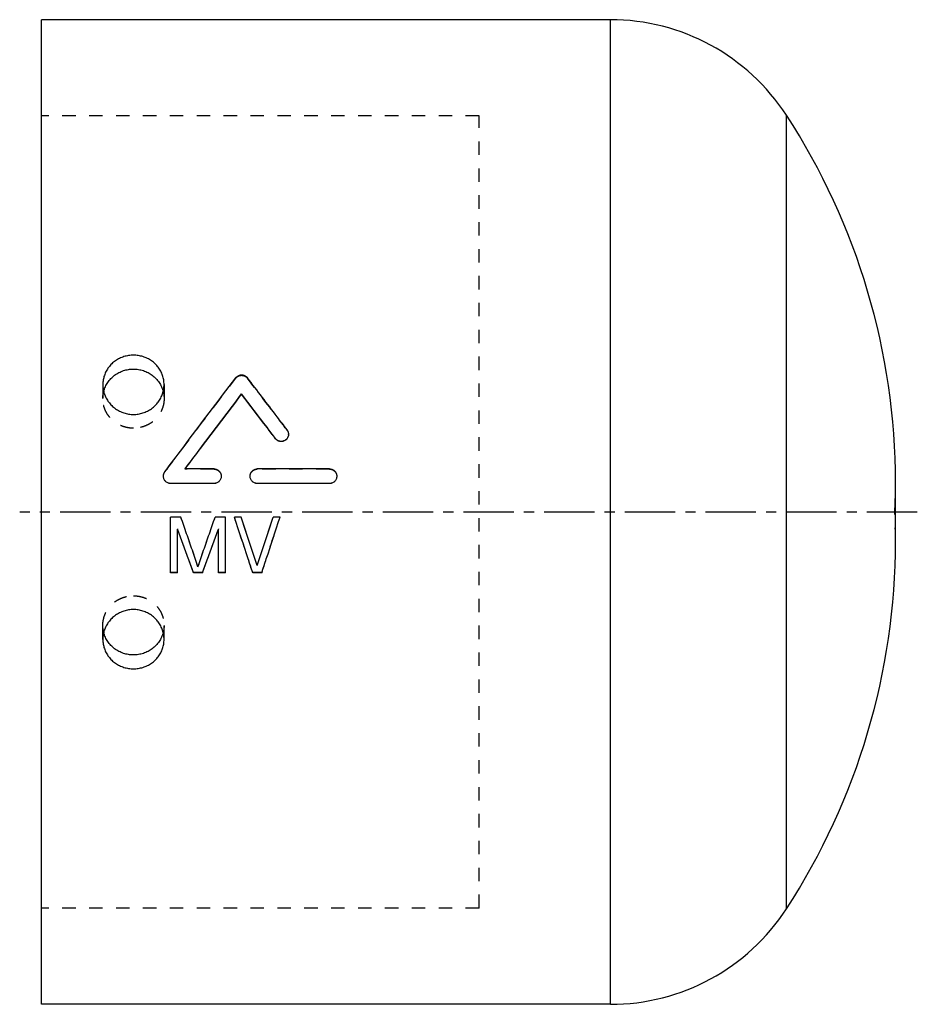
# Model space of a CAD drawing. Header units: millimetres. Extents: x 208 to 413, y 138 to 363.
import ezdxf

# ---------------------------------------------------------------- set-up
doc = ezdxf.new("R2010")
doc.units = ezdxf.units.MM
doc.header["$LTSCALE"] = 30.734
doc.linetypes.add('CENTER', pattern=[0.6, 0.375, -0.075, 0.075, -0.075])
doc.linetypes.add('HIDDEN', pattern=[0.2, 0.1, -0.1])
doc.layers.get('0').update_dxf_attribs({"linetype": 'CONTINUOUS'})
doc.layers.add('DEFAULT_1', color=7, linetype='CENTER')
doc.layers.add('DEFAULT_2', color=8, linetype='HIDDEN')

msp = doc.modelspace()

# ---------------------------------------------------------------- linework, layer by layer
at = {"color": 7, "linetype": 'CONTINUOUS'}
for p, q in [((212.8, 137.54), (212.8, 362.53)), ((342.8, 362.53), (212.8, 362.53)), ((342.8, 137.53), (342.8, 362.53)), ((383.04, 159.36), (383.04, 340.71)), ((258.53, 276.95), (258.53, 277.03)), ((266.26, 266.78), (266.26, 266.83)), ((252.21, 259.87), (245.6, 259.87)), ((278.62, 259.87), (262.11, 259.87)), ((242.3, 256.55), (242.3, 256.57)), ((252.21, 256.57), (242.3, 256.57)), ((252.21, 256.55), (242.3, 256.55)), ((252.21, 256.55), (252.21, 256.57)), ((262.11, 256.55), (262.11, 256.57)), ((278.62, 256.57), (262.11, 256.57)), ((278.62, 256.55), (262.11, 256.55)), ((278.62, 256.55), (278.62, 256.57)), ((407.95, 243.35), (407.95, 256.73)), ((242.3, 236.17), (242.3, 248.83)), ((244.65, 248.83), (242.3, 248.83)), ((254.8, 248.83), (252.46, 248.83)), ((254.8, 236.17), (254.8, 248.83)), ((258.45, 248.83), (256.88, 248.83)), ((258.45, 248.83), (258.45, 248.83)), ((265.74, 248.83), (265.74, 248.83)), ((267.3, 248.83), (265.74, 248.83)), ((243.86, 236.17), (243.86, 246.15)), ((253.24, 236.17), (253.24, 246.15)), ((262.09, 237.83), (262.09, 237.79)), ((243.86, 236.17), (242.3, 236.17)), ((249.59, 236.17), (247.51, 236.17)), ((254.8, 236.17), (253.24, 236.17)), ((263.13, 236.17), (261.05, 236.17)), ((342.8, 137.53), (212.8, 137.53))]:
    msp.add_line(p, q, dxfattribs=at)
for centre, radius, start, end in [((342.8, 314.53), 48, 33.0445, 90), ((253.95, 256.73), 154, 0, 33.0445), ((253.95, 243.34), 154, 326.9555, 360), ((342.8, 185.53), 48, 270, 326.9555)]:
    msp.add_arc(centre, radius, start, end, dxfattribs=at)
for points, knots in [([(233.8, 285.86), (233.44, 285.86), (232.7, 285.8), (231.63, 285.56), (230.61, 285.16), (229.67, 284.61), (228.83, 283.93), (228.12, 283.13), (227.54, 282.22), (227.12, 281.24), (226.86, 280.21), (226.8, 279.51), (226.8, 279.15)], [0, 0, 0, 0, 0.101963, 0.203717, 0.305074, 0.405885, 0.506067, 0.605617, 0.704607, 0.803189, 0.901574, 1, 1, 1, 1]), ([(240.8, 279.15), (240.8, 279.51), (240.74, 280.21), (240.49, 281.24), (240.06, 282.22), (239.49, 283.13), (238.77, 283.93), (237.93, 284.61), (236.99, 285.16), (235.97, 285.56), (234.9, 285.8), (234.17, 285.86), (233.8, 285.86)], [0, 0, 0, 0, 0.098426, 0.196811, 0.295393, 0.394383, 0.493932, 0.594115, 0.694926, 0.796282, 0.898037, 1, 1, 1, 1]), ([(227, 277.55), (227.01, 277.57), (227.1, 277.95), (227.36, 278.67), (227.92, 279.66), (228.63, 280.55), (229.48, 281.3), (230.46, 281.92), (231.52, 282.37), (232.64, 282.64), (233.42, 282.7), (233.8, 282.7)], [0, 0, 0, 0, 0.006099, 0.128251, 0.250929, 0.374259, 0.498293, 0.62301, 0.748313, 0.874043, 1, 1, 1, 1]), ([(233.8, 282.7), (234.19, 282.7), (234.96, 282.64), (236.08, 282.37), (237.15, 281.92), (238.12, 281.3), (238.97, 280.55), (239.69, 279.66), (240.24, 278.67), (240.5, 277.95), (240.6, 277.57), (240.6, 277.55)], [0, 0, 0, 0, 0.125957, 0.251687, 0.37699, 0.501707, 0.625741, 0.749071, 0.871749, 0.993901, 1, 1, 1, 1]), ([(257.21, 280.72), (257.26, 280.79), (257.39, 280.94), (257.62, 281.11), (257.87, 281.24), (258.13, 281.33), (258.39, 281.37), (258.65, 281.37), (258.92, 281.33), (259.18, 281.25), (259.43, 281.11), (259.66, 280.94), (259.79, 280.8), (259.85, 280.72)], [0, 0, 0, 0, 0.094585, 0.190194, 0.28295, 0.371095, 0.456487, 0.541246, 0.627205, 0.716881, 0.810897, 0.906588, 1, 1, 1, 1]), ([(226.8, 279.15), (226.8, 278.8), (226.86, 278.09), (227.12, 277.05), (227.54, 276.06), (228.12, 275.14), (228.83, 274.32), (229.67, 273.62), (230.61, 273.06), (231.63, 272.64), (232.7, 272.39), (233.44, 272.33), (233.8, 272.33)], [0, 0, 0, 0, 0.098006, 0.196435, 0.295401, 0.39494, 0.495014, 0.595537, 0.696398, 0.797489, 0.898715, 1, 1, 1, 1]), ([(233.8, 272.33), (234.17, 272.33), (234.9, 272.39), (235.97, 272.64), (236.99, 273.06), (237.93, 273.62), (238.77, 274.32), (239.49, 275.14), (240.06, 276.06), (240.49, 277.05), (240.74, 278.09), (240.8, 278.8), (240.8, 279.15)], [0, 0, 0, 0, 0.101285, 0.202511, 0.303601, 0.404463, 0.504985, 0.60506, 0.704599, 0.803564, 0.901994, 1, 1, 1, 1]), ([(240.98, 259.21), (242.34, 261.02), (247.72, 268.21), (253.14, 275.37), (257.21, 280.72)], [0, 0, 0, 0, 0.252399, 1, 1, 1, 1]), ([(268.91, 268.8), (268.15, 269.8), (265.14, 273.78), (262.11, 277.75), (259.85, 280.72)], [0, 0, 0, 0, 0.251858, 1, 1, 1, 1]), ([(245.6, 259.87), (246.68, 261.31), (250.97, 267.05), (255.29, 272.76), (258.53, 277.03)], [0, 0, 0, 0, 0.251751, 1, 1, 1, 1]), ([(245.62, 259.87), (246.69, 261.3), (250.98, 267), (255.29, 272.69), (258.53, 276.95)], [0, 0, 0, 0, 0.250415, 1, 1, 1, 1]), ([(266.26, 266.83), (265.62, 267.68), (263.04, 271.09), (260.46, 274.49), (258.53, 277.03)], [0, 0, 0, 0, 0.251364, 1, 1, 1, 1]), ([(266.26, 266.78), (265.62, 267.63), (263.04, 271.02), (260.46, 274.42), (258.53, 276.95)], [0, 0, 0, 0, 0.251363, 1, 1, 1, 1]), ([(269.24, 267.81), (269.24, 267.71), (269.21, 267.49), (269.12, 267.17), (268.95, 266.86), (268.72, 266.6), (268.44, 266.39), (268.12, 266.25), (267.77, 266.17), (267.42, 266.17), (267.08, 266.24), (266.77, 266.37), (266.49, 266.57), (266.33, 266.74), (266.26, 266.83)], [0, 0, 0, 0, 0.073815, 0.158643, 0.244378, 0.328684, 0.41225, 0.497432, 0.583629, 0.668405, 0.751711, 0.834645, 0.917499, 1, 1, 1, 1]), ([(268.91, 268.8), (268.97, 268.7), (269.09, 268.51), (269.2, 268.19), (269.23, 267.95), (269.24, 267.82), (269.24, 267.81)], [0, 0, 0, 0, 0.32171, 0.643244, 0.964465, 1, 1, 1, 1]), ([(269.23, 267.7), (269.23, 267.62), (269.21, 267.42), (269.12, 267.12), (268.95, 266.81), (268.72, 266.55), (268.44, 266.34), (268.12, 266.2), (267.77, 266.12), (267.42, 266.12), (267.08, 266.19), (266.77, 266.32), (266.49, 266.52), (266.33, 266.69), (266.26, 266.78)], [0, 0, 0, 0, 0.061815, 0.147592, 0.234328, 0.31967, 0.404317, 0.490651, 0.578048, 0.664017, 0.748485, 0.832545, 0.916477, 1, 1, 1, 1]), ([(240.65, 258.3), (240.66, 258.41), (240.69, 258.62), (240.8, 258.93), (240.91, 259.12), (240.98, 259.21)], [0, 0, 0, 0, 0.321252, 0.661094, 1, 1, 1, 1]), ([(252.21, 259.87), (252.32, 259.87), (252.55, 259.85), (252.87, 259.74), (253.17, 259.57), (253.43, 259.34), (253.64, 259.06), (253.79, 258.74), (253.85, 258.45), (253.86, 258.28), (253.86, 258.22)], [0, 0, 0, 0, 0.131432, 0.263094, 0.394835, 0.527322, 0.662776, 0.799563, 0.933903, 1, 1, 1, 1]), ([(260.46, 258.22), (260.46, 258.28), (260.47, 258.45), (260.53, 258.74), (260.68, 259.06), (260.89, 259.34), (261.15, 259.57), (261.45, 259.74), (261.77, 259.85), (262, 259.87), (262.11, 259.87)], [0, 0, 0, 0, 0.066752, 0.202091, 0.33889, 0.473378, 0.605575, 0.737346, 0.868669, 1, 1, 1, 1]), ([(278.62, 259.87), (278.74, 259.87), (278.96, 259.85), (279.29, 259.74), (279.59, 259.57), (279.85, 259.34), (280.06, 259.06), (280.2, 258.74), (280.26, 258.45), (280.27, 258.28), (280.27, 258.22)], [0, 0, 0, 0, 0.131432, 0.263094, 0.394835, 0.527322, 0.662776, 0.799563, 0.933903, 1, 1, 1, 1]), ([(240.65, 258.22), (240.65, 258.24), (240.65, 258.27), (240.65, 258.3), (240.65, 258.3)], [0, 0, 0, 0, 0.777544, 1, 1, 1, 1]), ([(242.3, 256.57), (242.19, 256.57), (241.97, 256.59), (241.65, 256.69), (241.36, 256.85), (241.1, 257.07), (240.9, 257.33), (240.75, 257.63), (240.67, 257.93), (240.65, 258.13), (240.65, 258.22)], [0, 0, 0, 0, 0.127715, 0.255696, 0.383801, 0.511938, 0.640108, 0.76829, 0.896459, 1, 1, 1, 1]), ([(242.3, 256.55), (242.19, 256.55), (241.97, 256.57), (241.65, 256.67), (241.36, 256.83), (241.1, 257.04), (240.9, 257.31), (240.75, 257.6), (240.67, 257.91), (240.65, 258.11), (240.65, 258.19)], [0, 0, 0, 0, 0.12791, 0.256054, 0.384266, 0.512435, 0.640558, 0.768621, 0.896618, 1, 1, 1, 1]), ([(253.86, 258.22), (253.86, 258.16), (253.85, 257.99), (253.79, 257.7), (253.64, 257.38), (253.43, 257.09), (253.17, 256.86), (252.87, 256.69), (252.55, 256.59), (252.32, 256.57), (252.21, 256.57)], [0, 0, 0, 0, 0.066848, 0.202174, 0.338999, 0.47352, 0.605732, 0.737482, 0.868746, 1, 1, 1, 1]), ([(253.86, 258.19), (253.86, 258.14), (253.85, 257.96), (253.79, 257.67), (253.64, 257.35), (253.43, 257.07), (253.17, 256.84), (252.87, 256.67), (252.55, 256.57), (252.32, 256.55), (252.21, 256.55)], [0, 0, 0, 0, 0.066744, 0.201879, 0.338563, 0.473024, 0.605262, 0.737116, 0.868547, 1, 1, 1, 1]), ([(262.11, 256.57), (262, 256.57), (261.77, 256.59), (261.44, 256.69), (261.15, 256.87), (260.89, 257.1), (260.68, 257.38), (260.53, 257.7), (260.47, 257.99), (260.46, 258.16), (260.46, 258.22)], [0, 0, 0, 0, 0.13135, 0.26295, 0.394668, 0.527169, 0.662659, 0.799475, 0.933806, 1, 1, 1, 1]), ([(262.11, 256.55), (262, 256.55), (261.77, 256.57), (261.44, 256.67), (261.15, 256.84), (260.89, 257.07), (260.68, 257.36), (260.53, 257.68), (260.47, 257.96), (260.46, 258.14), (260.46, 258.19)], [0, 0, 0, 0, 0.13155, 0.263317, 0.395139, 0.527665, 0.663094, 0.799768, 0.933909, 1, 1, 1, 1]), ([(280.27, 258.22), (280.27, 258.16), (280.26, 257.99), (280.2, 257.7), (280.06, 257.38), (279.85, 257.09), (279.59, 256.86), (279.29, 256.69), (278.96, 256.59), (278.74, 256.57), (278.62, 256.57)], [0, 0, 0, 0, 0.066848, 0.202174, 0.338999, 0.47352, 0.605732, 0.737482, 0.868746, 1, 1, 1, 1]), ([(280.27, 258.19), (280.27, 258.14), (280.26, 257.96), (280.2, 257.67), (280.06, 257.35), (279.85, 257.07), (279.59, 256.84), (279.29, 256.67), (278.96, 256.57), (278.74, 256.55), (278.62, 256.55)], [0, 0, 0, 0, 0.066744, 0.201879, 0.338563, 0.473024, 0.605262, 0.737116, 0.868547, 1, 1, 1, 1]), ([(248.55, 237.52), (248.12, 238.78), (247.26, 241.29), (245.95, 245.06), (245.08, 247.57), (244.65, 248.83)], [0, 0, 0, 0, 0.332257, 0.66573, 1, 1, 1, 1]), ([(248.55, 237.56), (248.12, 238.81), (247.26, 241.31), (245.95, 245.07), (245.08, 247.58), (244.65, 248.83)], [0, 0, 0, 0, 0.332255, 0.665729, 1, 1, 1, 1]), ([(248.55, 237.52), (248.98, 238.78), (249.85, 241.29), (251.15, 245.06), (252.02, 247.57), (252.46, 248.83)], [0, 0, 0, 0, 0.332257, 0.66573, 1, 1, 1, 1]), ([(248.55, 237.56), (248.98, 238.81), (249.85, 241.31), (251.15, 245.07), (252.02, 247.58), (252.46, 248.83)], [0, 0, 0, 0, 0.332255, 0.665729, 1, 1, 1, 1]), ([(261.05, 236.17), (260.71, 237.22), (259.32, 241.44), (257.93, 245.66), (256.88, 248.83)], [0, 0, 0, 0, 0.249103, 1, 1, 1, 1]), ([(262.09, 237.79), (261.69, 239.02), (260.88, 241.47), (259.67, 245.15), (258.85, 247.6), (258.45, 248.83)], [0, 0, 0, 0, 0.332324, 0.66579, 1, 1, 1, 1]), ([(262.09, 237.83), (261.69, 239.05), (260.88, 241.49), (259.67, 245.16), (258.85, 247.61), (258.45, 248.83)], [0, 0, 0, 0, 0.332323, 0.665788, 1, 1, 1, 1]), ([(262.09, 237.79), (262.5, 239.02), (263.3, 241.47), (264.52, 245.15), (265.33, 247.6), (265.74, 248.83)], [0, 0, 0, 0, 0.332324, 0.66579, 1, 1, 1, 1]), ([(262.09, 237.83), (262.5, 239.05), (263.3, 241.49), (264.52, 245.16), (265.33, 247.61), (265.74, 248.83)], [0, 0, 0, 0, 0.332323, 0.665788, 1, 1, 1, 1]), ([(263.13, 236.17), (263.48, 237.22), (264.86, 241.44), (266.25, 245.66), (267.3, 248.83)], [0, 0, 0, 0, 0.249103, 1, 1, 1, 1]), ([(247.51, 236.17), (247.11, 237.28), (246.3, 239.49), (245.09, 242.82), (244.27, 245.04), (243.86, 246.15)], [0, 0, 0, 0, 0.332155, 0.665598, 1, 1, 1, 1]), ([(249.59, 236.17), (250, 237.28), (250.8, 239.49), (252.02, 242.82), (252.83, 245.04), (253.24, 246.15)], [0, 0, 0, 0, 0.332155, 0.665598, 1, 1, 1, 1]), ([(233.8, 227.74), (233.44, 227.74), (232.7, 227.68), (231.63, 227.43), (230.61, 227.01), (229.67, 226.45), (228.83, 225.75), (228.12, 224.93), (227.54, 224.01), (227.12, 223.02), (226.86, 221.98), (226.8, 221.27), (226.8, 220.92)], [0, 0, 0, 0, 0.101288, 0.202516, 0.303609, 0.404474, 0.504997, 0.605071, 0.704607, 0.803571, 0.901998, 1, 1, 1, 1]), ([(240.8, 220.92), (240.8, 221.27), (240.74, 221.98), (240.49, 223.02), (240.06, 224.01), (239.49, 224.93), (238.77, 225.75), (237.93, 226.45), (236.99, 227.01), (235.97, 227.43), (234.9, 227.68), (234.17, 227.74), (233.8, 227.74)], [0, 0, 0, 0, 0.098002, 0.196428, 0.295393, 0.394929, 0.495002, 0.595526, 0.69639, 0.797484, 0.898712, 1, 1, 1, 1]), ([(226.8, 220.92), (226.8, 220.56), (226.86, 219.86), (227.12, 218.83), (227.54, 217.85), (228.12, 216.94), (228.83, 216.14), (229.67, 215.46), (230.61, 214.91), (231.63, 214.51), (232.7, 214.27), (233.44, 214.21), (233.8, 214.21)], [0, 0, 0, 0, 0.098415, 0.196794, 0.295373, 0.394365, 0.493917, 0.594103, 0.694915, 0.796274, 0.898033, 1, 1, 1, 1]), ([(233.8, 217.37), (233.42, 217.37), (232.64, 217.43), (231.52, 217.7), (230.46, 218.15), (229.48, 218.77), (228.63, 219.52), (227.92, 220.41), (227.36, 221.4), (227.1, 222.12), (227.01, 222.5), (227, 222.52)], [0, 0, 0, 0, 0.125957, 0.251687, 0.37699, 0.501707, 0.625741, 0.749071, 0.871749, 0.993901, 1, 1, 1, 1]), ([(240.6, 222.52), (240.6, 222.5), (240.5, 222.12), (240.24, 221.4), (239.69, 220.41), (238.97, 219.52), (238.12, 218.77), (237.15, 218.15), (236.08, 217.7), (234.96, 217.43), (234.19, 217.37), (233.8, 217.37)], [0, 0, 0, 0, 0.006099, 0.128251, 0.250929, 0.374259, 0.498293, 0.62301, 0.748313, 0.874043, 1, 1, 1, 1]), ([(233.8, 214.21), (234.17, 214.21), (234.9, 214.27), (235.97, 214.51), (236.99, 214.91), (237.93, 215.46), (238.77, 216.14), (239.49, 216.94), (240.06, 217.85), (240.49, 218.83), (240.74, 219.86), (240.8, 220.56), (240.8, 220.92)], [0, 0, 0, 0, 0.101967, 0.203726, 0.305086, 0.405897, 0.506083, 0.605636, 0.704627, 0.803206, 0.901585, 1, 1, 1, 1])]:
    msp.add_open_spline(points, degree=3, knots=knots, dxfattribs=at)
at = {"layer": 'DEFAULT_1', "color": 2, "linetype": 'CENTER'}
msp.add_line((412.95, 250.03), (207.8, 250.03), dxfattribs=at)
at = {"layer": 'DEFAULT_2', "color": 8, "linetype": 'HIDDEN'}
for p, q in [((312.8, 340.53), (212.8, 340.53)), ((312.8, 159.53), (312.8, 340.53)), ((226.8, 279.15), (226.8, 275.94)), ((240.8, 279.15), (240.8, 275.94)), ((257.21, 280.62), (257.21, 280.72)), ((259.85, 280.62), (259.85, 280.72)), ((268.91, 268.74), (268.91, 268.8)), ((269.24, 267.76), (269.24, 267.81)), ((240.98, 259.18), (240.98, 259.21)), ((245.6, 259.84), (245.6, 259.87)), ((252.21, 259.84), (245.6, 259.84)), ((252.21, 259.84), (252.21, 259.87)), ((262.11, 259.84), (262.11, 259.87)), ((278.62, 259.84), (262.11, 259.84)), ((278.62, 259.84), (278.62, 259.87)), ((240.65, 258.22), (240.65, 258.19)), ((253.86, 258.19), (253.86, 258.22)), ((260.46, 258.22), (260.46, 258.19)), ((280.27, 258.19), (280.27, 258.22)), ((242.3, 248.83), (242.3, 248.83)), ((244.65, 248.83), (244.65, 248.83)), ((252.46, 248.83), (252.46, 248.83)), ((254.8, 248.83), (254.8, 248.83)), ((256.88, 248.83), (256.88, 248.83)), ((267.3, 248.83), (267.3, 248.83)), ((243.86, 246.16), (243.86, 246.15)), ((253.24, 246.16), (253.24, 246.15)), ((248.55, 237.56), (248.55, 237.52)), ((243.86, 236.21), (242.3, 236.21)), ((247.51, 236.21), (247.51, 236.17)), ((249.59, 236.21), (247.51, 236.21)), ((249.59, 236.21), (249.59, 236.17)), ((254.8, 236.21), (253.24, 236.21)), ((261.05, 236.21), (261.05, 236.17)), ((263.13, 236.21), (261.05, 236.21)), ((263.13, 236.21), (263.13, 236.17)), ((226.8, 220.92), (226.8, 224.13)), ((240.8, 220.92), (240.8, 224.13)), ((312.8, 159.53), (212.8, 159.53))]:
    msp.add_line(p, q, dxfattribs=at)
for centre, start, end in [((253.95, 256.73), 357.5068, 360), ((253.95, 243.34), 0, 2.4932)]:
    msp.add_arc(centre, 154, start, end, dxfattribs=at)
for points, knots in [([(257.21, 280.62), (257.26, 280.7), (257.39, 280.84), (257.62, 281.02), (257.87, 281.15), (258.13, 281.23), (258.39, 281.27), (258.65, 281.27), (258.92, 281.23), (259.18, 281.15), (259.43, 281.02), (259.66, 280.84), (259.79, 280.7), (259.85, 280.62)], [0, 0, 0, 0, 0.094493, 0.190062, 0.282824, 0.371007, 0.456455, 0.541276, 0.627291, 0.717006, 0.811028, 0.906678, 1, 1, 1, 1]), ([(240.98, 259.18), (242.34, 260.99), (247.72, 268.15), (253.14, 275.3), (257.21, 280.62)], [0, 0, 0, 0, 0.252396, 1, 1, 1, 1]), ([(268.91, 268.74), (268.15, 269.74), (265.14, 273.7), (262.11, 277.67), (259.85, 280.62)], [0, 0, 0, 0, 0.251857, 1, 1, 1, 1]), ([(226.8, 275.94), (226.8, 276.13), (226.82, 276.67), (226.91, 277.2), (227, 277.55)], [0, 0, 0, 0, 0.344624, 1, 1, 1, 1]), ([(240.6, 277.55), (240.69, 277.2), (240.78, 276.67), (240.8, 276.13), (240.8, 275.94)], [0, 0, 0, 0, 0.655376, 1, 1, 1, 1]), ([(233.8, 269.18), (233.42, 269.18), (232.64, 269.24), (231.52, 269.52), (230.46, 269.97), (229.48, 270.58), (228.63, 271.34), (227.92, 272.23), (227.36, 273.21), (226.98, 274.27), (226.83, 275.2), (226.8, 275.76), (226.8, 275.94)], [0, 0, 0, 0, 0.107055, 0.213918, 0.320418, 0.426419, 0.53184, 0.636663, 0.740931, 0.844753, 0.948285, 1, 1, 1, 1]), ([(240.8, 275.94), (240.8, 275.76), (240.78, 275.2), (240.62, 274.27), (240.24, 273.21), (239.69, 272.23), (238.97, 271.34), (238.12, 270.58), (237.15, 269.97), (236.08, 269.52), (234.96, 269.24), (234.19, 269.18), (233.8, 269.18)], [0, 0, 0, 0, 0.051715, 0.155247, 0.259069, 0.363337, 0.46816, 0.573581, 0.679582, 0.786082, 0.892945, 1, 1, 1, 1]), ([(268.91, 268.74), (268.97, 268.65), (269.09, 268.45), (269.2, 268.13), (269.23, 267.89), (269.24, 267.77), (269.24, 267.76)], [0, 0, 0, 0, 0.321852, 0.643368, 0.96448, 1, 1, 1, 1]), ([(240.65, 258.19), (240.65, 258.22), (240.65, 258.35), (240.69, 258.59), (240.8, 258.9), (240.91, 259.09), (240.98, 259.18)], [0, 0, 0, 0, 0.060195, 0.373693, 0.687204, 1, 1, 1, 1]), ([(252.21, 259.84), (252.32, 259.84), (252.55, 259.82), (252.87, 259.71), (253.17, 259.54), (253.43, 259.31), (253.64, 259.03), (253.79, 258.71), (253.85, 258.42), (253.86, 258.25), (253.86, 258.19)], [0, 0, 0, 0, 0.131631, 0.26346, 0.395306, 0.527818, 0.66321, 0.799856, 0.934006, 1, 1, 1, 1]), ([(260.46, 258.19), (260.46, 258.25), (260.47, 258.43), (260.53, 258.71), (260.68, 259.03), (260.89, 259.32), (261.15, 259.54), (261.45, 259.71), (261.77, 259.82), (262, 259.84), (262.11, 259.84)], [0, 0, 0, 0, 0.066648, 0.201796, 0.338455, 0.472881, 0.605105, 0.736981, 0.86847, 1, 1, 1, 1]), ([(278.62, 259.84), (278.74, 259.84), (278.96, 259.82), (279.29, 259.71), (279.59, 259.54), (279.85, 259.31), (280.06, 259.03), (280.2, 258.71), (280.26, 258.42), (280.27, 258.25), (280.27, 258.19)], [0, 0, 0, 0, 0.131631, 0.26346, 0.395306, 0.527818, 0.66321, 0.799856, 0.934006, 1, 1, 1, 1]), ([(261.05, 236.21), (260.71, 237.26), (259.32, 241.47), (257.93, 245.68), (256.88, 248.83)], [0, 0, 0, 0, 0.249103, 1, 1, 1, 1]), ([(263.13, 236.21), (263.48, 237.26), (264.86, 241.47), (266.25, 245.68), (267.3, 248.83)], [0, 0, 0, 0, 0.249103, 1, 1, 1, 1]), ([(247.51, 236.21), (247.11, 237.31), (246.3, 239.52), (245.09, 242.84), (244.27, 245.05), (243.86, 246.16)], [0, 0, 0, 0, 0.332153, 0.665597, 1, 1, 1, 1]), ([(249.59, 236.21), (250, 237.31), (250.8, 239.52), (252.02, 242.84), (252.83, 245.05), (253.24, 246.16)], [0, 0, 0, 0, 0.332153, 0.665597, 1, 1, 1, 1]), ([(226.8, 224.13), (226.8, 224.31), (226.83, 224.87), (226.98, 225.8), (227.36, 226.86), (227.92, 227.84), (228.63, 228.73), (229.48, 229.49), (230.46, 230.1), (231.52, 230.55), (232.64, 230.83), (233.42, 230.89), (233.8, 230.89)], [0, 0, 0, 0, 0.051715, 0.155247, 0.259069, 0.363337, 0.46816, 0.573581, 0.679582, 0.786082, 0.892945, 1, 1, 1, 1]), ([(233.8, 230.89), (234.19, 230.89), (234.96, 230.83), (236.08, 230.55), (237.15, 230.1), (238.12, 229.49), (238.97, 228.73), (239.69, 227.84), (240.24, 226.86), (240.62, 225.8), (240.78, 224.87), (240.8, 224.31), (240.8, 224.13)], [0, 0, 0, 0, 0.107055, 0.213918, 0.320418, 0.426419, 0.53184, 0.636663, 0.740931, 0.844753, 0.948285, 1, 1, 1, 1]), ([(227, 222.52), (226.91, 222.87), (226.82, 223.4), (226.8, 223.94), (226.8, 224.13)], [0, 0, 0, 0, 0.655375, 1, 1, 1, 1]), ([(240.8, 224.13), (240.8, 223.94), (240.78, 223.4), (240.69, 222.87), (240.6, 222.52)], [0, 0, 0, 0, 0.344625, 1, 1, 1, 1])]:
    msp.add_open_spline(points, degree=3, knots=knots, dxfattribs=at)
for points in [[(269.24, 267.76), (269.24, 267.74), (269.23, 267.72), (269.23, 267.7)], [(245.6, 259.84), (245.6, 259.85), (245.61, 259.85), (245.61, 259.86)], [(245.61, 259.86), (245.61, 259.86), (245.62, 259.87), (245.62, 259.87)]]:
    msp.add_open_spline(points, degree=3, dxfattribs=at)

doc.saveas('drawing.dxf')
